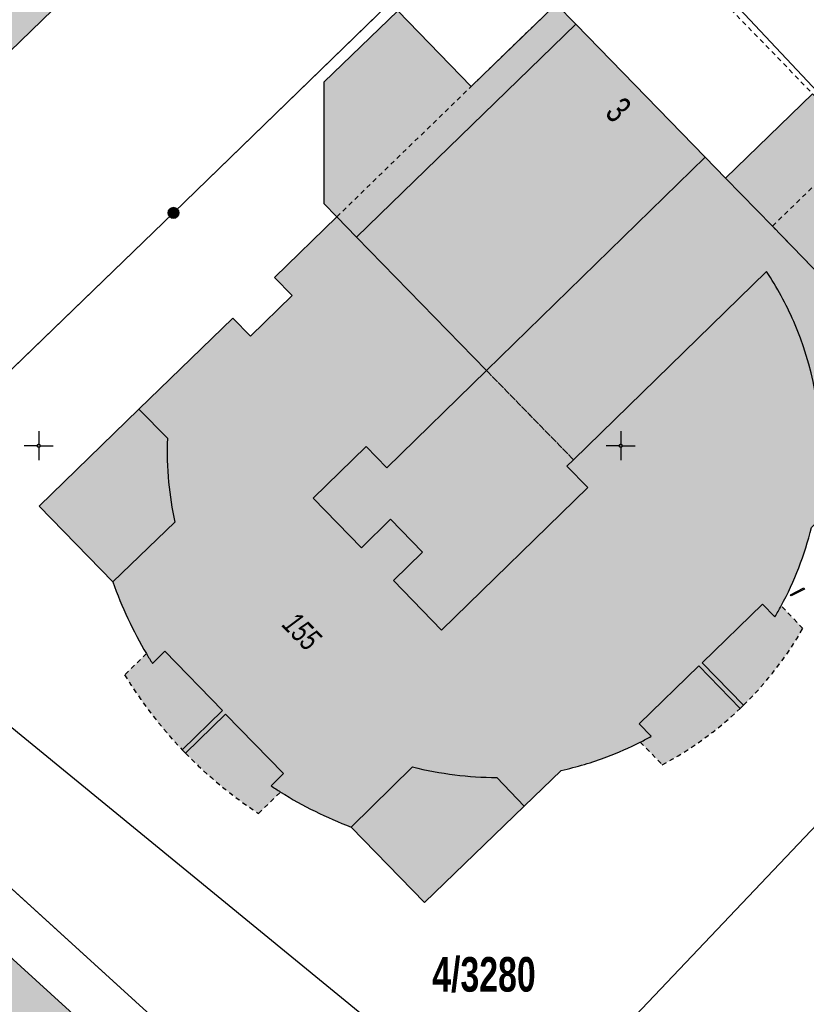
# Model space of a CAD drawing. Header units: metres. Extents: x 2695560 to 2696939, y 1260529 to 1262050.
# Tile 114 of 256: x 2695600 to 2695634, y 1260976 to 1261018. Entities that reach past the tile are written whole.
import ezdxf

# ---------------------------------------------------------------- set-up
doc = ezdxf.new("R2010")
doc.units = ezdxf.units.M
doc.linetypes.add('AUSGEZOGEN', pattern=[0])
doc.linetypes.add('VERDECKT2_S2', pattern=[0.36, 0.2, -0.16])
for name, color, linetype in [('XR$1$AV_Flächen (EO)', 7, 'AUSGEZOGEN'), ('XR$1$AV_Gebäudeflächen (BB)', 7, 'AUSGEZOGEN'), ('XR$1$AV_Gebäudeflächen (EO)', 7, 'AUSGEZOGEN'), ('XR$1$AV_Gebäudeflächen ut.', 7, 'AUSGEZOGEN'), ('XR$1$AV_Grenzpunkte', 7, 'AUSGEZOGEN'), ('XR$1$AV_Grundstück-Nr.', 7, 'AUSGEZOGEN'), ('XR$1$AV_Haus-Nr.', 7, 'AUSGEZOGEN'), ('XR$1$AV_Koordinatennetzpunkte', 7, 'AUSGEZOGEN'), ('XR$1$AV_Linien (BB)', 7, 'AUSGEZOGEN'), ('XR$1$AV_Linien (EO)', 7, 'AUSGEZOGEN'), ('XR$1$AV_Versicherung-Nr.', 7, 'AUSGEZOGEN'), ('XR$1$GA_LK_Rohrleitungsteil', 32, 'AUSGEZOGEN'), ('XR$1$Liegenschaftsgrenzen', 7, 'AUSGEZOGEN'), ('XR$1$PFAV', 255, 'AUSGEZOGEN'), ('XR$1$RP_Abstandslinie', 7, 'AUSGEZOGEN')]:
    doc.layers.add(name, color=color, linetype=linetype)
doc.styles.add('ARIAL', font='arial.ttf')

# ---------------------------------------------------------------- blocks, each defined once
blk = doc.blocks.new('COMPLEXOBJECT_385')
at = {"layer": 'XR$1$AV_Linien (BB)', "color": 7, "linetype": 'AUSGEZOGEN', "transparency": 33554687}
blk.add_line((5603.184, 10994.152), (5605.845, 10996.719), dxfattribs=at)
for points in [[(5605.529, 11000.322), (5604.301, 11001.572), (5608.331, 11005.484), (5609.09, 11004.702), (5610.886, 11006.446), (5610.127, 11007.228), (5612.806, 11009.829), (5613.655, 11008.953), (5623.077, 11018.1)], [(5609.978, 10985.394), (5610.518, 10985.921), (5608.028, 10988.475), (5606.306, 10986.795), (5606.165, 10986.94), (5607.898, 10988.63), (5605.421, 10991.171), (5604.885, 10990.648)]]:
    blk.add_lwpolyline(points, dxfattribs=at)
for centre, radius, start, end in [((5619.682, 10999.76), 14.164, 177.7245, 185.3702), ((5620.07, 10999.795), 14.554, 185.3659, 192.2018), ((5619.914, 11000.104), 17.757, 199.5845, 210.5775), ((5621.781, 11001.284), 19.965, 210.7671, 212.1906), ((5619.306, 10999.403), 16.83, 236.3423, 238.0195)]:
    blk.add_arc(centre, radius, start, end, dxfattribs=at)
blk = doc.blocks.new('COMPLEXOBJECT_388')
at = {"layer": 'XR$1$AV_Linien (BB)', "color": 7, "linetype": 'AUSGEZOGEN', "transparency": 33554687}
blk.add_line((5616.056, 10986.204), (5613.419, 10983.624), dxfattribs=at)
for points in [[(5628.624, 11012.391), (5619.231, 11003.234), (5614.947, 10999.057), (5614.061, 10999.967), (5611.785, 10997.748), (5613.858, 10995.622), (5615.112, 10996.844), (5616.487, 10995.433), (5615.234, 10994.212), (5617.307, 10992.086), (5623.583, 10998.204), (5622.689, 10999.121), (5622.972, 10999.397), (5631.262, 11007.479)], [(5633.565, 10999.287), (5634.772, 10998.026), (5633.188, 10996.488)], [(5631.621, 10992.652), (5631.09, 10993.197), (5628.502, 10990.673), (5630.274, 10988.856), (5630.132, 10988.717), (5628.352, 10990.543), (5625.794, 10988.05), (5626.309, 10987.522)], [(5622.443, 10986.056), (5620.856, 10984.528), (5619.672, 10985.753)]]:
    blk.add_lwpolyline(points, dxfattribs=at)
for centre, radius, start, end in [((5619.828, 10999.856), 13.742, 23.5168, 33.6929), ((5619.78, 10999.832), 13.796, 357.7359, 23.5262), ((5619.54, 10999.823), 14.05, 331.5006, 346.2695), ((5619.106, 11000.09), 14.558, 329.2768, 331.3921), ((5619.358, 10999.997), 14.28, 290.7047, 296.9899), ((5618.632, 11001.387), 15.849, 297.0469, 298.9715), ((5619.413, 10999.864), 14.136, 282.3777, 290.6886), ((5619.768, 11001.256), 15.503, 256.1454, 262.9555), ((5619.765, 11001.174), 15.422, 262.9293, 269.6533), ((5619.5, 10999.67), 17.16, 237.9428, 249.2455)]:
    blk.add_arc(centre, radius, start, end, dxfattribs=at)
blk = doc.blocks.new('COMPLEXOBJECT_804')
at = {"layer": 'XR$1$AV_Flächen (EO)', "color": 7, "linetype": 'AUSGEZOGEN', "transparency": 33554687}
for p, q in [((5616.056, 10986.204), (5613.419, 10983.624)), ((5620.856, 10984.528), (5619.672, 10985.753))]:
    blk.add_line(p, q, dxfattribs=at)
for centre, radius, start, end in [((5619.768, 11001.256), 15.503, 256.1454, 262.9555), ((5619.765, 11001.174), 15.422, 262.9293, 269.6533)]:
    blk.add_arc(centre, radius, start, end, dxfattribs=at)
blk = doc.blocks.new('COMPLEXOBJECT_805')
at = {"layer": 'XR$1$AV_Flächen (EO)', "color": 7, "linetype": 'VERDECKT2_S2', "transparency": 33554687}
blk.add_line((5609.443, 10984.206), (5610.392, 10985.127), dxfattribs=at)
blk.add_arc((5619.871, 11000.036), 18.956, 224.3079, 236.6257, dxfattribs=at)
blk = doc.blocks.new('COMPLEXOBJECT_806')
at = {"layer": 'XR$1$AV_Flächen (EO)', "color": 7, "linetype": 'AUSGEZOGEN', "transparency": 33554687}
blk.add_lwpolyline([(5609.978, 10985.394), (5610.518, 10985.921), (5608.028, 10988.475), (5606.306, 10986.795)], dxfattribs=at)
blk.add_arc((5619.306, 10999.403), 16.83, 236.3423, 238.0195, dxfattribs=at)
blk = doc.blocks.new('COMPLEXOBJECT_807')
at = {"layer": 'XR$1$AV_Flächen (EO)', "color": 7, "linetype": 'AUSGEZOGEN', "transparency": 33554687}
blk.add_lwpolyline([(5606.165, 10986.94), (5607.898, 10988.63), (5605.421, 10991.171), (5604.885, 10990.648)], dxfattribs=at)
blk.add_arc((5621.781, 11001.284), 19.965, 210.7671, 212.1906, dxfattribs=at)
blk = doc.blocks.new('COMPLEXOBJECT_809')
at = {"layer": 'XR$1$AV_Flächen (EO)', "color": 7, "linetype": 'AUSGEZOGEN', "transparency": 33554687}
blk.add_lwpolyline([(5630.132, 10988.717), (5628.352, 10990.543), (5625.794, 10988.05), (5626.309, 10987.522)], dxfattribs=at)
blk.add_arc((5618.632, 11001.387), 15.849, 297.0469, 298.9715, dxfattribs=at)
blk = doc.blocks.new('COMPLEXOBJECT_810')
at = {"layer": 'XR$1$AV_Flächen (EO)', "color": 7, "linetype": 'AUSGEZOGEN', "transparency": 33554687}
for p, q in [((5605.529, 11000.322), (5604.301, 11001.572)), ((5603.184, 10994.152), (5605.845, 10996.719))]:
    blk.add_line(p, q, dxfattribs=at)
for centre, radius, start, end in [((5619.682, 10999.76), 14.164, 177.7245, 185.3702), ((5620.07, 10999.795), 14.554, 185.3659, 192.2018)]:
    blk.add_arc(centre, radius, start, end, dxfattribs=at)
blk = doc.blocks.new('COMPLEXOBJECT_811')
at = {"layer": 'XR$1$AV_Flächen (EO)', "color": 7, "linetype": 'VERDECKT2_S2', "transparency": 33554687}
blk.add_line((5632.823, 10992.158), (5631.887, 10993.119), dxfattribs=at)
blk.add_arc((5619.683, 10999.667), 15.134, 314.412, 330.2549, dxfattribs=at)
blk = doc.blocks.new('COMPLEXOBJECT_812')
at = {"layer": 'XR$1$AV_Flächen (EO)', "color": 7, "linetype": 'AUSGEZOGEN', "transparency": 33554687}
blk.add_lwpolyline([(5631.621, 10992.652), (5631.09, 10993.197), (5628.502, 10990.673), (5630.274, 10988.856)], dxfattribs=at)
blk.add_arc((5619.106, 11000.09), 14.558, 329.2768, 331.3921, dxfattribs=at)
blk = doc.blocks.new('COMPLEXOBJECT_813')
at = {"layer": 'XR$1$AV_Flächen (EO)', "color": 7, "linetype": 'AUSGEZOGEN', "transparency": 33554687}
for p, q in [((5622.972, 10999.397), (5631.262, 11007.479)), ((5633.565, 10999.287), (5634.772, 10998.026))]:
    blk.add_line(p, q, dxfattribs=at)
for centre, radius, start, end in [((5619.828, 10999.856), 13.742, 23.5168, 33.6929), ((5619.78, 10999.832), 13.796, 357.7359, 23.5262)]:
    blk.add_arc(centre, radius, start, end, dxfattribs=at)
blk = doc.blocks.new('BAV15')
at = {"layer": 'XR$1$PFAV', "transparency": 33554687}
blk.add_hatch(color=7, dxfattribs=at).paths.add_polyline_path([(0.5, 0), (0.49, 0.101), (0.459, 0.197), (0.41, 0.286), (0.344, 0.362), (0.264, 0.424), (0.174, 0.469), (0.076, 0.494), (-0.025, 0.499), (-0.125, 0.484), (-0.22, 0.449), (-0.306, 0.395), (-0.379, 0.326), (-0.437, 0.243), (-0.477, 0.15), (-0.497, 0.051), (-0.497, -0.051), (-0.477, -0.15), (-0.437, -0.243), (-0.379, -0.326), (-0.306, -0.395), (-0.22, -0.449), (-0.125, -0.484), (-0.025, -0.499), (0.076, -0.494), (0.174, -0.469), (0.264, -0.424), (0.344, -0.362), (0.41, -0.286), (0.459, -0.197), (0.49, -0.101)])
at = {"color": 7, "transparency": 33554687}
for start, end in [(90, 270), (270, 90)]:
    blk.add_arc((0, 0), 0.5, start, end, dxfattribs=at)
at = {"layer": 'XR$1$PFAV', "transparency": 33554687}
blk.add_circle((0, 0), 0.5, dxfattribs=at)
blk = doc.blocks.new('BAV2041')
at = {"color": 7, "transparency": 33554687}
for p, q in [((0, 0.5), (0, 0.05)), ((-0.05, 0), (-0.5, 0)), ((0.05, 0), (0.5, 0)), ((0, -0.05), (0, -0.5))]:
    blk.add_line(p, q, dxfattribs=at)
blk.add_circle((0, 0), 0.05, dxfattribs=at)
for start, end in [(90, 270), (270, 90)]:
    blk.add_arc((0, 0), 0.05, start, end, dxfattribs=at)
blk = doc.blocks.new('BGA2013')
at = {"transparency": 33554687}
blk.add_hatch(color=36, dxfattribs=at).paths.add_polyline_path([(-0.291, -0.409), (0.352, 0.357), (0.291, 0.409), (-0.352, -0.357)])
at = {"color": 32, "transparency": 33554687}
blk.add_lwpolyline([(-0.291, -0.409), (-0.352, -0.357), (0.291, 0.409), (0.352, 0.357), (-0.291, -0.409)], close=True, dxfattribs=at)

msp = doc.modelspace()

# ---------------------------------------------------------------- hatches: boundary and pattern name
at = {"layer": 'XR$1$AV_Gebäudeflächen (BB)', "true_color": 0xd2d2d2, "transparency": 33554687}
for points in [[(2695595.589, 1261034.778), (2695583.776, 1261012.471), (2695590.413, 1261005.619), (2695598.916, 1261013.868), (2695597.862, 1261014.956), (2695608.034, 1261024.806), (2695609.09, 1261023.715), (2695610.329, 1261024.915), (2695603.185, 1261032.296), (2695602.187, 1261031.33), (2695601.723, 1261031.809), (2695597.261, 1261036.397)], [(2695624.047, 1261017.91), (2695614.625, 1261008.763), (2695613.776, 1261009.639), (2695611.097, 1261007.038), (2695611.856, 1261006.256), (2695610.06, 1261004.512), (2695609.301, 1261005.294), (2695605.271, 1261001.382), (2695606.499, 1261000.132), (2695606.497, 1261000.071), (2695606.495, 1261000.01), (2695606.493, 1260999.949), (2695606.491, 1260999.888), (2695606.49, 1260999.827), (2695606.489, 1260999.766), (2695606.488, 1260999.705), (2695606.488, 1260999.644), (2695606.488, 1260999.583), (2695606.488, 1260999.522), (2695606.488, 1260999.461), (2695606.489, 1260999.401), (2695606.49, 1260999.34), (2695606.491, 1260999.279), (2695606.492, 1260999.218), (2695606.494, 1260999.157), (2695606.496, 1260999.096), (2695606.498, 1260999.035), (2695606.5, 1260998.974), (2695606.503, 1260998.913), (2695606.506, 1260998.852), (2695606.509, 1260998.791), (2695606.513, 1260998.73), (2695606.516, 1260998.669), (2695606.52, 1260998.609), (2695606.525, 1260998.548), (2695606.529, 1260998.487), (2695606.534, 1260998.426), (2695606.539, 1260998.365), (2695606.544, 1260998.305), (2695606.55, 1260998.244), (2695606.555, 1260998.188), (2695606.561, 1260998.133), (2695606.567, 1260998.077), (2695606.573, 1260998.021), (2695606.579, 1260997.965), (2695606.585, 1260997.91), (2695606.592, 1260997.854), (2695606.599, 1260997.799), (2695606.606, 1260997.743), (2695606.613, 1260997.687), (2695606.621, 1260997.632), (2695606.628, 1260997.576), (2695606.636, 1260997.521), (2695606.644, 1260997.466), (2695606.653, 1260997.41), (2695606.661, 1260997.355), (2695606.67, 1260997.3), (2695606.679, 1260997.244), (2695606.688, 1260997.189), (2695606.698, 1260997.134), (2695606.707, 1260997.079), (2695606.717, 1260997.023), (2695606.727, 1260996.968), (2695606.737, 1260996.913), (2695606.748, 1260996.858), (2695606.758, 1260996.803), (2695606.769, 1260996.748), (2695606.78, 1260996.693), (2695606.792, 1260996.639), (2695606.803, 1260996.584), (2695606.815, 1260996.529), (2695604.154, 1260993.962), (2695604.191, 1260993.859), (2695604.229, 1260993.755), (2695604.267, 1260993.652), (2695604.306, 1260993.55), (2695604.346, 1260993.447), (2695604.387, 1260993.345), (2695604.427, 1260993.243), (2695604.469, 1260993.141), (2695604.511, 1260993.04), (2695604.554, 1260992.939), (2695604.598, 1260992.838), (2695604.642, 1260992.737), (2695604.687, 1260992.637), (2695604.732, 1260992.537), (2695604.778, 1260992.437), (2695604.824, 1260992.337), (2695604.872, 1260992.238), (2695604.919, 1260992.139), (2695604.968, 1260992.04), (2695605.017, 1260991.942), (2695605.067, 1260991.844), (2695605.117, 1260991.746), (2695605.168, 1260991.649), (2695605.219, 1260991.552), (2695605.271, 1260991.455), (2695605.324, 1260991.358), (2695605.377, 1260991.262), (2695605.431, 1260991.166), (2695605.485, 1260991.071), (2695605.54, 1260990.976), (2695605.596, 1260990.881), (2695605.604, 1260990.867), (2695605.612, 1260990.854), (2695605.621, 1260990.84), (2695605.629, 1260990.826), (2695605.637, 1260990.812), (2695605.645, 1260990.799), (2695605.654, 1260990.785), (2695605.662, 1260990.771), (2695605.67, 1260990.758), (2695605.678, 1260990.744), (2695605.687, 1260990.73), (2695605.695, 1260990.716), (2695605.703, 1260990.703), (2695605.712, 1260990.689), (2695605.72, 1260990.676), (2695605.728, 1260990.662), (2695605.737, 1260990.648), (2695605.745, 1260990.635), (2695605.753, 1260990.621), (2695605.762, 1260990.607), (2695605.77, 1260990.594), (2695605.779, 1260990.58), (2695605.787, 1260990.567), (2695605.796, 1260990.553), (2695605.804, 1260990.539), (2695605.813, 1260990.526), (2695605.821, 1260990.512), (2695605.829, 1260990.499), (2695605.838, 1260990.485), (2695605.846, 1260990.472), (2695605.855, 1260990.458), (2695606.391, 1260990.981), (2695608.868, 1260988.44), (2695607.135, 1260986.75), (2695607.276, 1260986.605), (2695608.998, 1260988.285), (2695611.488, 1260985.731), (2695610.948, 1260985.204), (2695610.961, 1260985.195), (2695610.974, 1260985.186), (2695610.988, 1260985.178), (2695611.001, 1260985.169), (2695611.014, 1260985.16), (2695611.028, 1260985.151), (2695611.041, 1260985.143), (2695611.054, 1260985.134), (2695611.067, 1260985.125), (2695611.081, 1260985.117), (2695611.094, 1260985.108), (2695611.107, 1260985.099), (2695611.121, 1260985.091), (2695611.134, 1260985.082), (2695611.147, 1260985.073), (2695611.161, 1260985.065), (2695611.174, 1260985.056), (2695611.187, 1260985.047), (2695611.201, 1260985.039), (2695611.214, 1260985.03), (2695611.228, 1260985.022), (2695611.241, 1260985.013), (2695611.254, 1260985.005), (2695611.268, 1260984.996), (2695611.281, 1260984.988), (2695611.295, 1260984.979), (2695611.308, 1260984.971), (2695611.322, 1260984.962), (2695611.335, 1260984.954), (2695611.349, 1260984.945), (2695611.362, 1260984.937), (2695611.455, 1260984.879), (2695611.548, 1260984.822), (2695611.641, 1260984.766), (2695611.735, 1260984.71), (2695611.829, 1260984.655), (2695611.924, 1260984.6), (2695612.019, 1260984.546), (2695612.114, 1260984.492), (2695612.209, 1260984.44), (2695612.305, 1260984.387), (2695612.401, 1260984.336), (2695612.498, 1260984.285), (2695612.595, 1260984.234), (2695612.692, 1260984.184), (2695612.79, 1260984.135), (2695612.887, 1260984.087), (2695612.985, 1260984.039), (2695613.084, 1260983.991), (2695613.183, 1260983.945), (2695613.282, 1260983.899), (2695613.381, 1260983.853), (2695613.48, 1260983.808), (2695613.58, 1260983.764), (2695613.68, 1260983.721), (2695613.781, 1260983.678), (2695613.882, 1260983.636), (2695613.983, 1260983.594), (2695614.084, 1260983.553), (2695614.185, 1260983.513), (2695614.287, 1260983.473), (2695614.389, 1260983.434), (2695617.026, 1260986.014), (2695617.084, 1260986), (2695617.142, 1260985.986), (2695617.199, 1260985.972), (2695617.257, 1260985.959), (2695617.315, 1260985.946), (2695617.373, 1260985.933), (2695617.431, 1260985.92), (2695617.489, 1260985.907), (2695617.547, 1260985.895), (2695617.606, 1260985.883), (2695617.664, 1260985.871), (2695617.722, 1260985.859), (2695617.781, 1260985.848), (2695617.839, 1260985.837), (2695617.897, 1260985.826), (2695617.956, 1260985.815), (2695618.014, 1260985.804), (2695618.073, 1260985.794), (2695618.131, 1260985.784), (2695618.19, 1260985.774), (2695618.249, 1260985.764), (2695618.307, 1260985.755), (2695618.366, 1260985.746), (2695618.425, 1260985.737), (2695618.484, 1260985.728), (2695618.542, 1260985.719), (2695618.601, 1260985.711), (2695618.66, 1260985.703), (2695618.719, 1260985.695), (2695618.778, 1260985.687), (2695618.837, 1260985.68), (2695618.895, 1260985.673), (2695618.953, 1260985.666), (2695619.011, 1260985.659), (2695619.069, 1260985.653), (2695619.127, 1260985.647), (2695619.185, 1260985.641), (2695619.243, 1260985.635), (2695619.301, 1260985.63), (2695619.359, 1260985.624), (2695619.418, 1260985.619), (2695619.476, 1260985.614), (2695619.534, 1260985.61), (2695619.592, 1260985.605), (2695619.65, 1260985.601), (2695619.709, 1260985.597), (2695619.767, 1260985.593), (2695619.825, 1260985.59), (2695619.883, 1260985.586), (2695619.942, 1260985.583), (2695620, 1260985.58), (2695620.058, 1260985.578), (2695620.117, 1260985.575), (2695620.175, 1260985.573), (2695620.233, 1260985.571), (2695620.292, 1260985.569), (2695620.35, 1260985.568), (2695620.408, 1260985.566), (2695620.467, 1260985.565), (2695620.525, 1260985.564), (2695620.584, 1260985.563), (2695620.642, 1260985.563), (2695621.826, 1260984.338), (2695623.413, 1260985.866), (2695623.478, 1260985.88), (2695623.542, 1260985.895), (2695623.607, 1260985.91), (2695623.671, 1260985.925), (2695623.735, 1260985.941), (2695623.799, 1260985.957), (2695623.864, 1260985.973), (2695623.928, 1260985.989), (2695623.992, 1260986.006), (2695624.056, 1260986.023), (2695624.119, 1260986.04), (2695624.183, 1260986.058), (2695624.247, 1260986.076), (2695624.31, 1260986.094), (2695624.374, 1260986.112), (2695624.437, 1260986.131), (2695624.501, 1260986.15), (2695624.564, 1260986.17), (2695624.627, 1260986.19), (2695624.69, 1260986.21), (2695624.753, 1260986.23), (2695624.816, 1260986.25), (2695624.879, 1260986.271), (2695624.941, 1260986.293), (2695625.004, 1260986.314), (2695625.066, 1260986.336), (2695625.129, 1260986.358), (2695625.191, 1260986.38), (2695625.253, 1260986.403), (2695625.315, 1260986.426), (2695625.377, 1260986.449), (2695625.424, 1260986.467), (2695625.471, 1260986.485), (2695625.519, 1260986.503), (2695625.566, 1260986.522), (2695625.613, 1260986.54), (2695625.659, 1260986.559), (2695625.706, 1260986.578), (2695625.753, 1260986.597), (2695625.8, 1260986.617), (2695625.846, 1260986.636), (2695625.893, 1260986.656), (2695625.939, 1260986.675), (2695625.986, 1260986.695), (2695626.032, 1260986.715), (2695626.079, 1260986.736), (2695626.125, 1260986.756), (2695626.171, 1260986.777), (2695626.217, 1260986.797), (2695626.263, 1260986.818), (2695626.309, 1260986.839), (2695626.355, 1260986.861), (2695626.401, 1260986.882), (2695626.446, 1260986.904), (2695626.492, 1260986.925), (2695626.537, 1260986.947), (2695626.583, 1260986.969), (2695626.628, 1260986.992), (2695626.674, 1260987.014), (2695626.719, 1260987.036), (2695626.764, 1260987.059), (2695626.809, 1260987.082), (2695626.824, 1260987.09), (2695626.84, 1260987.098), (2695626.855, 1260987.106), (2695626.87, 1260987.113), (2695626.885, 1260987.121), (2695626.901, 1260987.129), (2695626.916, 1260987.137), (2695626.931, 1260987.145), (2695626.946, 1260987.153), (2695626.962, 1260987.161), (2695626.977, 1260987.169), (2695626.992, 1260987.177), (2695627.007, 1260987.185), (2695627.022, 1260987.193), (2695627.037, 1260987.201), (2695627.053, 1260987.209), (2695627.068, 1260987.217), (2695627.083, 1260987.225), (2695627.098, 1260987.233), (2695627.113, 1260987.241), (2695627.128, 1260987.25), (2695627.143, 1260987.258), (2695627.159, 1260987.266), (2695627.174, 1260987.274), (2695627.189, 1260987.282), (2695627.204, 1260987.291), (2695627.219, 1260987.299), (2695627.234, 1260987.307), (2695627.249, 1260987.315), (2695627.264, 1260987.324), (2695627.279, 1260987.332), (2695626.764, 1260987.86), (2695629.322, 1260990.353), (2695631.102, 1260988.527), (2695631.244, 1260988.666), (2695629.472, 1260990.483), (2695632.06, 1260993.007), (2695632.591, 1260992.462), (2695632.6, 1260992.477), (2695632.609, 1260992.492), (2695632.617, 1260992.507), (2695632.626, 1260992.522), (2695632.635, 1260992.537), (2695632.644, 1260992.552), (2695632.653, 1260992.567), (2695632.661, 1260992.582), (2695632.67, 1260992.597), (2695632.679, 1260992.612), (2695632.687, 1260992.627), (2695632.696, 1260992.642), (2695632.705, 1260992.657), (2695632.713, 1260992.672), (2695632.722, 1260992.687), (2695632.73, 1260992.702), (2695632.739, 1260992.717), (2695632.748, 1260992.732), (2695632.756, 1260992.747), (2695632.765, 1260992.762), (2695632.773, 1260992.777), (2695632.782, 1260992.792), (2695632.79, 1260992.808), (2695632.798, 1260992.823), (2695632.807, 1260992.838), (2695632.815, 1260992.853), (2695632.824, 1260992.868), (2695632.832, 1260992.883), (2695632.84, 1260992.899), (2695632.849, 1260992.914), (2695632.857, 1260992.929), (2695632.912, 1260993.032), (2695632.967, 1260993.135), (2695633.02, 1260993.239), (2695633.073, 1260993.343), (2695633.125, 1260993.448), (2695633.176, 1260993.553), (2695633.226, 1260993.659), (2695633.275, 1260993.765), (2695633.324, 1260993.871), (2695633.371, 1260993.978), (2695633.418, 1260994.085), (2695633.463, 1260994.192), (2695633.508, 1260994.3), (2695633.552, 1260994.408), (2695633.595, 1260994.517), (2695633.637, 1260994.626), (2695633.678, 1260994.735), (2695633.719, 1260994.845), (2695633.758, 1260994.955), (2695633.796, 1260995.065), (2695633.834, 1260995.176), (2695633.87, 1260995.287), (2695633.906, 1260995.398), (2695633.941, 1260995.51), (2695633.975, 1260995.622), (2695634.008, 1260995.734), (2695634.04, 1260995.846), (2695634.071, 1260995.959), (2695634.101, 1260996.072), (2695634.13, 1260996.185), (2695634.158, 1260996.298), (2695635.742, 1260997.836), (2695634.535, 1260999.097), (2695634.541, 1260999.297), (2695634.545, 1260999.498), (2695634.546, 1260999.698), (2695634.543, 1260999.898), (2695634.538, 1261000.098), (2695634.53, 1261000.299), (2695634.519, 1261000.499), (2695634.505, 1261000.698), (2695634.488, 1261000.898), (2695634.469, 1261001.097), (2695634.446, 1261001.296), (2695634.421, 1261001.495), (2695634.392, 1261001.693), (2695634.361, 1261001.891), (2695634.327, 1261002.089), (2695634.29, 1261002.286), (2695634.25, 1261002.482), (2695634.208, 1261002.678), (2695634.162, 1261002.873), (2695634.114, 1261003.067), (2695634.063, 1261003.261), (2695634.009, 1261003.454), (2695633.952, 1261003.646), (2695633.892, 1261003.837), (2695633.83, 1261004.027), (2695633.765, 1261004.217), (2695633.697, 1261004.405), (2695633.627, 1261004.593), (2695633.554, 1261004.779), (2695633.478, 1261004.965), (2695633.399, 1261005.149), (2695633.367, 1261005.221), (2695633.335, 1261005.293), (2695633.303, 1261005.365), (2695633.27, 1261005.436), (2695633.237, 1261005.508), (2695633.203, 1261005.579), (2695633.169, 1261005.65), (2695633.135, 1261005.721), (2695633.1, 1261005.791), (2695633.064, 1261005.862), (2695633.029, 1261005.932), (2695632.993, 1261006.002), (2695632.956, 1261006.071), (2695632.919, 1261006.141), (2695632.882, 1261006.21), (2695632.844, 1261006.279), (2695632.806, 1261006.348), (2695632.768, 1261006.417), (2695632.729, 1261006.486), (2695632.689, 1261006.554), (2695632.65, 1261006.622), (2695632.61, 1261006.69), (2695632.569, 1261006.757), (2695632.528, 1261006.824), (2695632.487, 1261006.892), (2695632.446, 1261006.958), (2695632.404, 1261007.025), (2695632.361, 1261007.091), (2695632.319, 1261007.157), (2695632.275, 1261007.223), (2695632.232, 1261007.289), (2695623.942, 1260999.207), (2695623.659, 1260998.931), (2695624.553, 1260998.014), (2695618.277, 1260991.896), (2695616.204, 1260994.022), (2695617.457, 1260995.243), (2695616.082, 1260996.654), (2695614.828, 1260995.432), (2695612.755, 1260997.558), (2695615.031, 1260999.777), (2695615.917, 1260998.867), (2695620.201, 1261003.044), (2695629.594, 1261012.201)]]:
    msp.add_hatch(color=254, dxfattribs=at).paths.add_polyline_path(points)
at = {"layer": 'XR$1$AV_Gebäudeflächen (EO)', "true_color": 0xebebeb, "transparency": 33554687}
for points in [[(2695618.277, 1260991.896), (2695624.553, 1260998.014), (2695623.659, 1260998.931), (2695623.942, 1260999.207), (2695620.201, 1261003.044), (2695615.917, 1260998.867), (2695615.031, 1260999.777), (2695612.755, 1260997.558), (2695614.828, 1260995.432), (2695616.082, 1260996.654), (2695617.457, 1260995.243), (2695616.204, 1260994.022)], [(2695631.244, 1260988.666), (2695631.34, 1260988.761), (2695631.435, 1260988.857), (2695631.529, 1260988.953), (2695631.623, 1260989.051), (2695631.715, 1260989.149), (2695631.807, 1260989.248), (2695631.898, 1260989.348), (2695631.988, 1260989.449), (2695632.077, 1260989.55), (2695632.165, 1260989.652), (2695632.252, 1260989.755), (2695632.338, 1260989.859), (2695632.424, 1260989.964), (2695632.508, 1260990.069), (2695632.591, 1260990.175), (2695632.674, 1260990.282), (2695632.755, 1260990.39), (2695632.836, 1260990.498), (2695632.916, 1260990.607), (2695632.994, 1260990.717), (2695633.072, 1260990.827), (2695633.149, 1260990.938), (2695633.224, 1260991.05), (2695633.299, 1260991.163), (2695633.373, 1260991.276), (2695633.445, 1260991.39), (2695633.517, 1260991.504), (2695633.587, 1260991.619), (2695633.657, 1260991.735), (2695633.726, 1260991.851), (2695633.793, 1260991.968), (2695632.857, 1260992.929), (2695632.849, 1260992.914), (2695632.84, 1260992.899), (2695632.832, 1260992.883), (2695632.824, 1260992.868), (2695632.815, 1260992.853), (2695632.807, 1260992.838), (2695632.798, 1260992.823), (2695632.79, 1260992.808), (2695632.782, 1260992.792), (2695632.773, 1260992.777), (2695632.765, 1260992.762), (2695632.756, 1260992.747), (2695632.748, 1260992.732), (2695632.739, 1260992.717), (2695632.73, 1260992.702), (2695632.722, 1260992.687), (2695632.713, 1260992.672), (2695632.705, 1260992.657), (2695632.696, 1260992.642), (2695632.687, 1260992.627), (2695632.679, 1260992.612), (2695632.67, 1260992.597), (2695632.661, 1260992.582), (2695632.653, 1260992.567), (2695632.644, 1260992.552), (2695632.635, 1260992.537), (2695632.626, 1260992.522), (2695632.617, 1260992.507), (2695632.609, 1260992.492), (2695632.6, 1260992.477), (2695632.591, 1260992.462), (2695632.06, 1260993.007), (2695629.472, 1260990.483)], [(2695604.662, 1260989.974), (2695604.731, 1260989.862), (2695604.8, 1260989.751), (2695604.87, 1260989.64), (2695604.941, 1260989.529), (2695605.013, 1260989.419), (2695605.086, 1260989.31), (2695605.159, 1260989.201), (2695605.233, 1260989.092), (2695605.308, 1260988.984), (2695605.383, 1260988.877), (2695605.459, 1260988.77), (2695605.536, 1260988.663), (2695605.614, 1260988.558), (2695605.693, 1260988.452), (2695605.772, 1260988.348), (2695605.852, 1260988.243), (2695605.932, 1260988.14), (2695606.014, 1260988.037), (2695606.096, 1260987.934), (2695606.179, 1260987.832), (2695606.262, 1260987.731), (2695606.346, 1260987.63), (2695606.431, 1260987.53), (2695606.517, 1260987.43), (2695606.603, 1260987.331), (2695606.69, 1260987.233), (2695606.778, 1260987.135), (2695606.866, 1260987.038), (2695606.955, 1260986.941), (2695607.045, 1260986.845), (2695607.135, 1260986.75), (2695608.868, 1260988.44), (2695606.391, 1260990.981), (2695605.855, 1260990.458), (2695605.846, 1260990.472), (2695605.838, 1260990.485), (2695605.829, 1260990.499), (2695605.821, 1260990.512), (2695605.813, 1260990.526), (2695605.804, 1260990.539), (2695605.796, 1260990.553), (2695605.787, 1260990.567), (2695605.779, 1260990.58), (2695605.77, 1260990.594), (2695605.762, 1260990.607), (2695605.753, 1260990.621), (2695605.745, 1260990.635), (2695605.737, 1260990.648), (2695605.728, 1260990.662), (2695605.72, 1260990.676), (2695605.712, 1260990.689), (2695605.703, 1260990.703), (2695605.695, 1260990.716), (2695605.687, 1260990.73), (2695605.678, 1260990.744), (2695605.67, 1260990.758), (2695605.662, 1260990.771), (2695605.654, 1260990.785), (2695605.645, 1260990.799), (2695605.637, 1260990.812), (2695605.629, 1260990.826), (2695605.621, 1260990.84), (2695605.612, 1260990.854), (2695605.604, 1260990.867), (2695605.596, 1260990.881)], [(2695627.755, 1260986.111), (2695627.873, 1260986.174), (2695627.99, 1260986.239), (2695628.106, 1260986.304), (2695628.222, 1260986.37), (2695628.337, 1260986.438), (2695628.452, 1260986.506), (2695628.566, 1260986.575), (2695628.68, 1260986.646), (2695628.793, 1260986.717), (2695628.905, 1260986.789), (2695629.017, 1260986.863), (2695629.128, 1260986.937), (2695629.238, 1260987.012), (2695629.348, 1260987.089), (2695629.457, 1260987.166), (2695629.565, 1260987.244), (2695629.673, 1260987.323), (2695629.779, 1260987.403), (2695629.886, 1260987.484), (2695629.991, 1260987.566), (2695630.096, 1260987.649), (2695630.2, 1260987.733), (2695630.303, 1260987.818), (2695630.406, 1260987.903), (2695630.508, 1260987.99), (2695630.609, 1260988.077), (2695630.709, 1260988.165), (2695630.808, 1260988.254), (2695630.907, 1260988.344), (2695631.005, 1260988.435), (2695631.102, 1260988.527), (2695629.322, 1260990.353), (2695626.764, 1260987.86), (2695627.279, 1260987.332), (2695627.264, 1260987.324), (2695627.249, 1260987.315), (2695627.234, 1260987.307), (2695627.219, 1260987.299), (2695627.204, 1260987.291), (2695627.189, 1260987.282), (2695627.174, 1260987.274), (2695627.159, 1260987.266), (2695627.143, 1260987.258), (2695627.128, 1260987.25), (2695627.113, 1260987.241), (2695627.098, 1260987.233), (2695627.083, 1260987.225), (2695627.068, 1260987.217), (2695627.053, 1260987.209), (2695627.037, 1260987.201), (2695627.022, 1260987.193), (2695627.007, 1260987.185), (2695626.992, 1260987.177), (2695626.977, 1260987.169), (2695626.962, 1260987.161), (2695626.946, 1260987.153), (2695626.931, 1260987.145), (2695626.916, 1260987.137), (2695626.901, 1260987.129), (2695626.885, 1260987.121), (2695626.87, 1260987.113), (2695626.855, 1260987.106), (2695626.84, 1260987.098), (2695626.824, 1260987.09), (2695626.809, 1260987.082)], [(2695607.276, 1260986.605), (2695607.368, 1260986.511), (2695607.461, 1260986.418), (2695607.554, 1260986.326), (2695607.648, 1260986.234), (2695607.743, 1260986.143), (2695607.839, 1260986.052), (2695607.935, 1260985.962), (2695608.031, 1260985.873), (2695608.128, 1260985.785), (2695608.226, 1260985.697), (2695608.325, 1260985.61), (2695608.424, 1260985.523), (2695608.523, 1260985.437), (2695608.623, 1260985.352), (2695608.724, 1260985.268), (2695608.826, 1260985.184), (2695608.928, 1260985.101), (2695609.03, 1260985.019), (2695609.133, 1260984.938), (2695609.237, 1260984.857), (2695609.341, 1260984.777), (2695609.446, 1260984.697), (2695609.551, 1260984.619), (2695609.657, 1260984.541), (2695609.764, 1260984.463), (2695609.87, 1260984.387), (2695609.978, 1260984.311), (2695610.086, 1260984.236), (2695610.194, 1260984.162), (2695610.303, 1260984.089), (2695610.413, 1260984.016), (2695611.362, 1260984.937), (2695611.349, 1260984.945), (2695611.335, 1260984.954), (2695611.322, 1260984.962), (2695611.308, 1260984.971), (2695611.295, 1260984.979), (2695611.281, 1260984.988), (2695611.268, 1260984.996), (2695611.254, 1260985.005), (2695611.241, 1260985.013), (2695611.228, 1260985.022), (2695611.214, 1260985.03), (2695611.201, 1260985.039), (2695611.187, 1260985.047), (2695611.174, 1260985.056), (2695611.161, 1260985.065), (2695611.147, 1260985.073), (2695611.134, 1260985.082), (2695611.121, 1260985.091), (2695611.107, 1260985.099), (2695611.094, 1260985.108), (2695611.081, 1260985.117), (2695611.067, 1260985.125), (2695611.054, 1260985.134), (2695611.041, 1260985.143), (2695611.028, 1260985.151), (2695611.014, 1260985.16), (2695611.001, 1260985.169), (2695610.988, 1260985.178), (2695610.974, 1260985.186), (2695610.961, 1260985.195), (2695610.948, 1260985.204), (2695611.488, 1260985.731), (2695608.998, 1260988.285)]]:
    msp.add_hatch(color=7, dxfattribs=at).paths.add_polyline_path(points)
at = {"layer": 'XR$1$AV_Gebäudeflächen ut.', "true_color": 0xf5f5f5, "transparency": 33554687}
for points in [[(2695614.625, 1261008.763), (2695624.047, 1261017.91), (2695623.201, 1261018.781), (2695619.54, 1261015.242), (2695616.392, 1261018.484), (2695613.223, 1261015.428), (2695613.222, 1261010.216), (2695613.776, 1261009.639)], [(2695623.942, 1260999.207), (2695632.232, 1261007.289), (2695632.275, 1261007.223), (2695632.319, 1261007.157), (2695632.361, 1261007.091), (2695632.404, 1261007.025), (2695632.446, 1261006.958), (2695632.487, 1261006.892), (2695632.528, 1261006.824), (2695632.569, 1261006.757), (2695632.61, 1261006.69), (2695632.65, 1261006.622), (2695632.689, 1261006.554), (2695632.729, 1261006.486), (2695632.768, 1261006.417), (2695632.806, 1261006.348), (2695632.844, 1261006.279), (2695632.882, 1261006.21), (2695632.919, 1261006.141), (2695632.956, 1261006.071), (2695632.993, 1261006.002), (2695633.029, 1261005.932), (2695633.064, 1261005.862), (2695633.1, 1261005.791), (2695633.135, 1261005.721), (2695633.169, 1261005.65), (2695633.203, 1261005.579), (2695633.237, 1261005.508), (2695633.27, 1261005.436), (2695633.303, 1261005.365), (2695633.335, 1261005.293), (2695633.367, 1261005.221), (2695633.399, 1261005.149), (2695633.478, 1261004.965), (2695633.554, 1261004.779), (2695633.627, 1261004.593), (2695633.697, 1261004.405), (2695633.765, 1261004.217), (2695633.83, 1261004.027), (2695633.892, 1261003.837), (2695633.952, 1261003.646), (2695634.009, 1261003.454), (2695634.063, 1261003.261), (2695634.114, 1261003.067), (2695634.162, 1261002.873), (2695634.208, 1261002.678), (2695634.25, 1261002.482), (2695634.29, 1261002.286), (2695634.327, 1261002.089), (2695634.361, 1261001.891), (2695634.392, 1261001.693), (2695634.421, 1261001.495), (2695634.446, 1261001.296), (2695634.469, 1261001.097), (2695634.488, 1261000.898), (2695634.505, 1261000.698), (2695634.519, 1261000.499), (2695634.53, 1261000.299), (2695634.538, 1261000.098), (2695634.543, 1260999.898), (2695634.546, 1260999.698), (2695634.545, 1260999.498), (2695634.541, 1260999.297), (2695634.535, 1260999.097), (2695635.742, 1260997.836), (2695643.504, 1261005.354), (2695636.217, 1261012.857), (2695634.21, 1261014.929), (2695630.472, 1261011.297), (2695629.594, 1261012.201), (2695620.201, 1261003.044)], [(2695600.985, 1260997.221), (2695604.154, 1260993.962), (2695606.815, 1260996.529), (2695606.803, 1260996.584), (2695606.792, 1260996.639), (2695606.78, 1260996.693), (2695606.769, 1260996.748), (2695606.758, 1260996.803), (2695606.748, 1260996.858), (2695606.737, 1260996.913), (2695606.727, 1260996.968), (2695606.717, 1260997.023), (2695606.707, 1260997.079), (2695606.698, 1260997.134), (2695606.688, 1260997.189), (2695606.679, 1260997.244), (2695606.67, 1260997.3), (2695606.661, 1260997.355), (2695606.653, 1260997.41), (2695606.644, 1260997.466), (2695606.636, 1260997.521), (2695606.628, 1260997.576), (2695606.621, 1260997.632), (2695606.613, 1260997.687), (2695606.606, 1260997.743), (2695606.599, 1260997.799), (2695606.592, 1260997.854), (2695606.585, 1260997.91), (2695606.579, 1260997.965), (2695606.573, 1260998.021), (2695606.567, 1260998.077), (2695606.561, 1260998.133), (2695606.555, 1260998.188), (2695606.55, 1260998.244), (2695606.544, 1260998.305), (2695606.539, 1260998.365), (2695606.534, 1260998.426), (2695606.529, 1260998.487), (2695606.525, 1260998.548), (2695606.52, 1260998.609), (2695606.516, 1260998.669), (2695606.513, 1260998.73), (2695606.509, 1260998.791), (2695606.506, 1260998.852), (2695606.503, 1260998.913), (2695606.5, 1260998.974), (2695606.498, 1260999.035), (2695606.496, 1260999.096), (2695606.494, 1260999.157), (2695606.492, 1260999.218), (2695606.491, 1260999.279), (2695606.49, 1260999.34), (2695606.489, 1260999.401), (2695606.488, 1260999.461), (2695606.488, 1260999.522), (2695606.488, 1260999.583), (2695606.488, 1260999.644), (2695606.488, 1260999.705), (2695606.489, 1260999.766), (2695606.49, 1260999.827), (2695606.491, 1260999.888), (2695606.493, 1260999.949), (2695606.495, 1261000.01), (2695606.497, 1261000.071), (2695606.499, 1261000.132), (2695605.271, 1261001.382)], [(2695566.438, 1260979.73), (2695559.98, 1260967.536), (2695563, 1260963.94), (2695563.516, 1260964.377), (2695565.477, 1260962.106), (2695566.114, 1260961.375), (2695573.603, 1260967.88), (2695582.742, 1260957.311), (2695589.12, 1260962.847), (2695585.744, 1260966.727), (2695584.967, 1260966.052), (2695585.237, 1260965.742), (2695584.958, 1260965.499), (2695581.549, 1260969.417), (2695594.222, 1260980.442), (2695599.433, 1260974.452), (2695596.178, 1260971.621), (2695597.031, 1260970.64), (2695596.952, 1260970.571), (2695597.361, 1260970.101), (2695602.942, 1260974.957), (2695590.383, 1260986.371), (2695587.341, 1260983.724), (2695587.434, 1260983.61), (2695582.695, 1260979.706), (2695582.759, 1260979.629), (2695582.566, 1260979.47), (2695582.502, 1260979.547), (2695579.824, 1260977.341), (2695579.888, 1260977.263), (2695579.573, 1260977.017), (2695577.88, 1260979.059), (2695577.718, 1260978.925), (2695575.706, 1260981.354), (2695574.694, 1260980.523), (2695571.885, 1260983.951), (2695569.707, 1260982.145), (2695569.573, 1260982.307)], [(2695617.546, 1260980.187), (2695621.826, 1260984.338), (2695620.642, 1260985.563), (2695620.584, 1260985.563), (2695620.525, 1260985.564), (2695620.467, 1260985.565), (2695620.408, 1260985.566), (2695620.35, 1260985.568), (2695620.292, 1260985.569), (2695620.233, 1260985.571), (2695620.175, 1260985.573), (2695620.117, 1260985.575), (2695620.058, 1260985.578), (2695620, 1260985.58), (2695619.942, 1260985.583), (2695619.883, 1260985.586), (2695619.825, 1260985.59), (2695619.767, 1260985.593), (2695619.709, 1260985.597), (2695619.65, 1260985.601), (2695619.592, 1260985.605), (2695619.534, 1260985.61), (2695619.476, 1260985.614), (2695619.418, 1260985.619), (2695619.359, 1260985.624), (2695619.301, 1260985.63), (2695619.243, 1260985.635), (2695619.185, 1260985.641), (2695619.127, 1260985.647), (2695619.069, 1260985.653), (2695619.011, 1260985.659), (2695618.953, 1260985.666), (2695618.895, 1260985.673), (2695618.837, 1260985.68), (2695618.778, 1260985.687), (2695618.719, 1260985.695), (2695618.66, 1260985.703), (2695618.601, 1260985.711), (2695618.542, 1260985.719), (2695618.484, 1260985.728), (2695618.425, 1260985.737), (2695618.366, 1260985.746), (2695618.307, 1260985.755), (2695618.249, 1260985.764), (2695618.19, 1260985.774), (2695618.131, 1260985.784), (2695618.073, 1260985.794), (2695618.014, 1260985.804), (2695617.956, 1260985.815), (2695617.897, 1260985.826), (2695617.839, 1260985.837), (2695617.781, 1260985.848), (2695617.722, 1260985.859), (2695617.664, 1260985.871), (2695617.606, 1260985.883), (2695617.547, 1260985.895), (2695617.489, 1260985.907), (2695617.431, 1260985.92), (2695617.373, 1260985.933), (2695617.315, 1260985.946), (2695617.257, 1260985.959), (2695617.199, 1260985.972), (2695617.142, 1260985.986), (2695617.084, 1260986), (2695617.026, 1260986.014), (2695614.389, 1260983.434)]]:
    msp.add_hatch(color=7, dxfattribs=at).paths.add_polyline_path(points)

# ---------------------------------------------------------------- linework, layer by layer
at = {"layer": 'XR$1$AV_Flächen (EO)', "color": 7, "linetype": 'AUSGEZOGEN', "transparency": 33554687}
for p, q in [((2695619.54, 1261015.242), (2695616.392, 1261018.484)), ((2695614.625, 1261008.763), (2695624.047, 1261017.91)), ((2695629.594, 1261012.201), (2695620.201, 1261003.044)), ((2695613.776, 1261009.639), (2695614.625, 1261008.763)), ((2695605.271, 1261001.382), (2695600.985, 1260997.221)), ((2695600.985, 1260997.221), (2695604.154, 1260993.962)), ((2695617.546, 1260980.187), (2695621.826, 1260984.338)), ((2695614.389, 1260983.434), (2695617.546, 1260980.187))]:
    msp.add_line(p, q, dxfattribs=at)
at = {"layer": 'XR$1$AV_Flächen (EO)', "color": 7, "linetype": 'VERDECKT2_S2', "transparency": 33554687}
for p, q in [((2695623.942, 1260999.207), (2695620.201, 1261003.044)), ((2695620.201, 1261003.044), (2695623.942, 1260999.207)), ((2695605.596, 1260990.881), (2695604.662, 1260989.974)), ((2695626.809, 1260987.082), (2695627.755, 1260986.111))]:
    msp.add_line(p, q, dxfattribs=at)
at = {"layer": 'XR$1$AV_Flächen (EO)', "color": 7, "linetype": 'AUSGEZOGEN', "transparency": 33554687}
for points in [[(2695624.047, 1261017.91), (2695623.201, 1261018.781), (2695619.54, 1261015.242)], [(2695616.392, 1261018.484), (2695613.223, 1261015.428), (2695613.222, 1261010.216), (2695613.776, 1261009.639)], [(2695635.742, 1260997.836), (2695643.504, 1261005.354), (2695636.217, 1261012.857), (2695634.21, 1261014.929), (2695630.472, 1261011.297), (2695629.594, 1261012.201)], [(2695620.201, 1261003.044), (2695615.917, 1260998.867), (2695615.031, 1260999.777), (2695612.755, 1260997.558), (2695614.828, 1260995.432), (2695616.082, 1260996.654), (2695617.457, 1260995.243), (2695616.204, 1260994.022), (2695618.277, 1260991.896)], [(2695618.277, 1260991.896), (2695624.553, 1260998.014), (2695623.659, 1260998.931), (2695623.942, 1260999.207)], [(2695596.952, 1260970.571), (2695597.361, 1260970.101), (2695602.942, 1260974.957), (2695590.383, 1260986.371), (2695587.341, 1260983.724)]]:
    msp.add_lwpolyline(points, dxfattribs=at)
at = {"layer": 'XR$1$AV_Flächen (EO)', "color": 7, "linetype": 'VERDECKT2_S2', "transparency": 33554687}
for centre, radius, start, end in [((2695620.821, 1260999.809), 18.917, 211.325, 223.6557), ((2695620.611, 1260999.535), 15.206, 298.0225, 313.6241)]:
    msp.add_arc(centre, radius, start, end, dxfattribs=at)
at = {"layer": 'XR$1$AV_Linien (BB)', "color": 7, "linetype": 'AUSGEZOGEN', "transparency": 33554687}
msp.add_line((2695624.047, 1261017.91), (2695629.594, 1261012.201), dxfattribs=at)
for points in [[(2695610.329, 1261024.915), (2695609.09, 1261023.715), (2695608.034, 1261024.806), (2695597.862, 1261014.956), (2695598.916, 1261013.868), (2695590.413, 1261005.619), (2695583.776, 1261012.471)], [(2695624.047, 1261017.91), (2695623.201, 1261018.781), (2695619.54, 1261015.242), (2695616.392, 1261018.484), (2695616.053, 1261018.833), (2695606.76, 1261009.81), (2695591.181, 1260994.767), (2695621.49, 1260969.96), (2695624.846, 1260973.496), (2695637.292, 1260963.879), (2695634.327, 1260960.041), (2695645.42, 1260951.47)], [(2695629.594, 1261012.201), (2695630.472, 1261011.297), (2695632.48, 1261009.245), (2695639.76, 1261001.728), (2695645.764, 1260995.53), (2695652.97, 1261003.12)], [(2695594.222, 1260980.442), (2695593.776, 1260980.955), (2695596.416, 1260983.86), (2695605.77, 1260975.36), (2695594.86, 1260961.31)]]:
    msp.add_lwpolyline(points, dxfattribs=at)
at = {"layer": 'XR$1$AV_Linien (EO)', "color": 7, "linetype": 'AUSGEZOGEN', "transparency": 33554687}
for p, q in [((2695624.047, 1261017.91), (2695623.201, 1261018.781)), ((2695630.472, 1261011.297), (2695629.594, 1261012.201)), ((2695614.625, 1261008.763), (2695620.201, 1261003.044))]:
    msp.add_line(p, q, dxfattribs=at)
at = {"layer": 'XR$1$AV_Linien (EO)', "color": 7, "linetype": 'VERDECKT2_S2', "transparency": 33554687}
msp.add_line((2695632.48, 1261009.245), (2695639.76, 1261001.728), dxfattribs=at)
for points in [[(2695613.776, 1261009.639), (2695619.54, 1261015.242), (2695623.201, 1261018.781), (2695626.939, 1261022.419), (2695634.21, 1261014.929)], [(2695632.48, 1261009.245), (2695636.217, 1261012.857), (2695643.504, 1261005.354), (2695635.742, 1260997.836)]]:
    msp.add_lwpolyline(points, dxfattribs=at)
at = {"layer": 'XR$1$Liegenschaftsgrenzen', "color": 7, "linetype": 'AUSGEZOGEN', "transparency": 33554687}
msp.add_line((2695605.77, 1260975.36), (2695587.9, 1260991.6), dxfattribs=at)
for points in [[(2695627.11, 1261029.57), (2695606.76, 1261009.81), (2695587.9, 1260991.6)], [(2695652.97, 1261003.12), (2695621.49, 1260969.96), (2695645.42, 1260951.47)]]:
    msp.add_lwpolyline(points, dxfattribs=at)
at = {"layer": 'XR$1$RP_Abstandslinie', "color": 7, "linetype": 'AUSGEZOGEN', "transparency": 33554687}
msp.add_lwpolyline([(2695667.33, 1260980.02), (2695637.59, 1261011.65), (2695607.66, 1261043.49), (2695602.011, 1261046.904)], dxfattribs=at)

# ---------------------------------------------------------------- block references
at = {"layer": 'XR$1$AV_Flächen (EO)', "color": 7, "linetype": 'AUSGEZOGEN', "lineweight": -3, "transparency": 33554687}
for name in ['COMPLEXOBJECT_813', 'COMPLEXOBJECT_810', 'COMPLEXOBJECT_812', 'COMPLEXOBJECT_807', 'COMPLEXOBJECT_809', 'COMPLEXOBJECT_806', 'COMPLEXOBJECT_804']:
    msp.add_blockref(name, (2690000.97, 1249999.81), dxfattribs=at)
at = {"layer": 'XR$1$AV_Flächen (EO)', "color": 7, "linetype": 'VERDECKT2_S2', "lineweight": -3, "transparency": 33554687}
for name in ['COMPLEXOBJECT_811', 'COMPLEXOBJECT_805']:
    msp.add_blockref(name, (2690000.97, 1249999.81), dxfattribs=at)
at = {"layer": 'XR$1$AV_Grenzpunkte', "color": 7, "linetype": 'AUSGEZOGEN', "lineweight": -3, "transparency": 33554687, "xscale": 0.4549999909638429, "yscale": 0.4549999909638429}
msp.add_blockref('BAV15', (2695606.76, 1261009.81), dxfattribs=at)
at = {"layer": 'XR$1$AV_Koordinatennetzpunkte', "color": 7, "linetype": 'AUSGEZOGEN', "lineweight": -3, "transparency": 33554687, "xscale": 1.25, "yscale": 1.25}
for p in [(2695600.97, 1260999.81), (2695625.97, 1260999.81)]:
    msp.add_blockref('BAV2041', p, dxfattribs=at)
at = {"layer": 'XR$1$AV_Linien (BB)', "color": 7, "linetype": 'AUSGEZOGEN', "lineweight": -3, "transparency": 33554687}
for name in ['COMPLEXOBJECT_385', 'COMPLEXOBJECT_388']:
    msp.add_blockref(name, (2690000.97, 1249999.81), dxfattribs=at)
at = {"layer": 'XR$1$GA_LK_Rohrleitungsteil', "color": 32, "linetype": 'AUSGEZOGEN', "lineweight": -3, "transparency": 33554687, "xscale": 0.649999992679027, "yscale": 0.649999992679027, "rotation": 337.2768}
msp.add_blockref('BGA2013', (2695633.56, 1260993.53), dxfattribs=at)

# ---------------------------------------------------------------- texts
at = {"layer": 'XR$1$AV_Grundstück-Nr.', "color": 7, "transparency": 33554687, "insert": (2695620.095, 1260977.087), "char_height": 1.48491, "width": 4.99135, "attachment_point": 5, "style": 'ARIAL'}
msp.add_mtext('\\A1;{\\fArial|i0|b1;\\H1.484908;\\W0.700000;\\C7;4/3280}\\P', dxfattribs=at)
at = {"layer": 'XR$1$AV_Haus-Nr.', "color": 7, "transparency": 33554687, "insert": (2695626.293, 1261014.646), "char_height": 1.1621, "width": 1.02516, "attachment_point": 2, "rotation": 314.2728, "style": 'ARIAL'}
msp.add_mtext('\\W0.68;3', dxfattribs=at)
at = {"layer": 'XR$1$AV_Versicherung-Nr.', "color": 7, "transparency": 33554687, "insert": (2695612.271, 1260991.846), "char_height": 0.96842, "width": 1.92219, "attachment_point": 5, "rotation": 314.2728, "style": 'ARIAL'}
msp.add_mtext('\\A1;{\\fArial|i1|b0;\\H0.968418;\\W0.700000;\\C7;155}\\P', dxfattribs=at)

doc.saveas('drawing.dxf')
